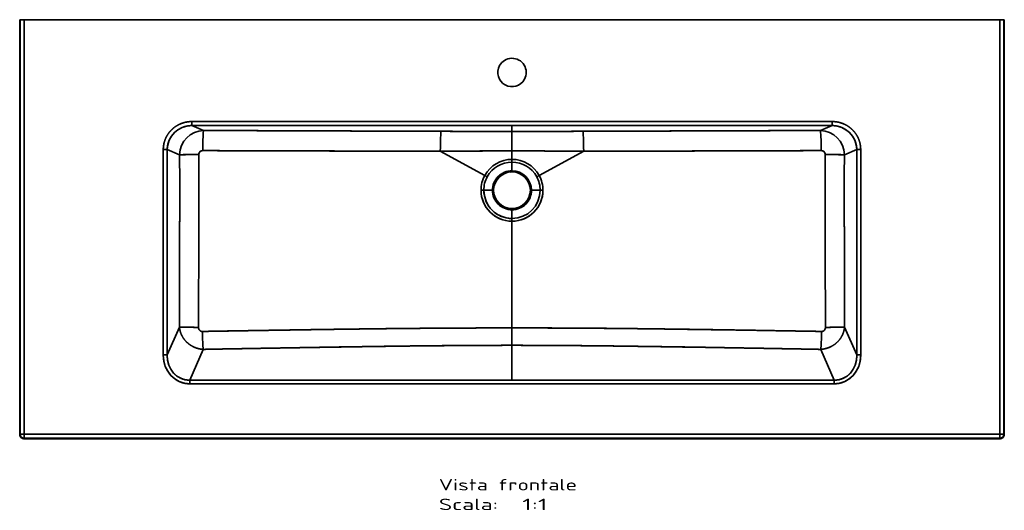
# Model space of a CAD drawing. Extents: x -11 to 1840, y 114 to 1582.
# Tile 1 of 3: x -11 to 1201, y 114 to 718. Entities that reach past the tile are written whole.
import ezdxf
from ezdxf.enums import TextEntityAlignment as Align

# ---------------------------------------------------------------- set-up
doc = ezdxf.new("R2010")
doc.units = 0
doc.layers.get('0').update_dxf_attribs({"lineweight": 13})
doc.styles.get("Standard").update_dxf_attribs({"font": 'isocp.shx'})

# ---------------------------------------------------------------- blocks, each defined once
blk = doc.blocks.new('BLOCK92')
at = {"color": 7, "lineweight": 13}
for s, p, p2 in [('Vista frontale', (-90, -579.4), (80, -579.4)), ('Scala:', (-90, -603.6), (-17.1, -603.6)), ('  1:1', (-17.1, -603.6), (43.6, -603.6))]:
    blk.add_text(s, height=14, dxfattribs=at).set_placement(p, p2, align=Align.FIT)
blk = doc.blocks.new('BLOCK94')
at = {"color": 7, "lineweight": 35, "ltscale": 0.124924}
for p, q in [((-600.2, 0), (-605.2, 0)), ((-600.2, 0), (-605.2, 0)), ((605.2, 0), (600.2, 0)), ((600.2, 0), (605.2, 0)), ((-605.2, -510.2), (-600.2, -510.2)), ((-600.2, -510.2), (-600.2, -515.2)), ((-600.2, -510.2), (-600.2, -515.2)), ((600.2, -510.2), (605.2, -510.2)), ((600.2, -515.2), (600.2, -510.2)), ((600.2, -515.2), (600.2, -510.2)), ((600.2, -510.2), (605.2, -510.2))]:
    blk.add_line(p, q, dxfattribs=at)
at = {"color": 7, "lineweight": 35}
for p, q in [((-600.2, 0), (-600.2, -510.2)), ((-600.2, 0), (600.2, 0)), ((-600.2, -510.2), (-600.2, 0)), ((600.2, 0), (600.2, -510.2)), ((-605.7, -510.7), (-605.7, 0)), ((-605.7, 0), (-605.7, -510.7)), ((-605.2, -510.2), (-605.2, 0)), ((-605.2, -510.2), (-605.2, 0)), ((600.2, 0), (-600.2, 0)), ((600.2, -510.2), (600.2, 0)), ((605.2, 0), (605.2, -510.2)), ((605.2, 0), (605.2, -510.2)), ((605.7, -510.7), (605.7, 0)), ((605.7, -510.7), (605.7, 0)), ((393.9, -125.4), (-393.9, -125.4)), ((-393.9, -125.4), (393.9, -125.4)), ((0, -130.4), (-393.9, -130.4)), ((-393.9, -130.4), (0, -130.4)), ((393.9, -130.4), (0, -130.4)), ((0, -130.4), (393.9, -130.4)), ((0, -161.5), (0, -137.6)), ((0, -161.5), (0, -137.6)), ((-429, -159.9), (-429, -412.7)), ((-429, -412.7), (-429, -159.9)), ((-424.2, -159.9), (-424.2, -412.7)), ((-424.2, -412.7), (-424.2, -159.9)), ((-33.4, -191.8), (-88.2, -161.8)), ((-88.2, -161.8), (-33.4, -191.8)), ((33.4, -191.8), (88.2, -161.8)), ((88.2, -161.8), (33.4, -191.8)), ((424.2, -412.7), (424.2, -159.9)), ((424.2, -159.9), (424.2, -412.7)), ((429, -412.7), (429, -159.9)), ((429, -159.9), (429, -412.7)), ((0, -248.1), (0, -379.4)), ((0, -379.4), (0, -248.1)), ((-424.2, -412.7), (-409.2, -378.3)), ((-424.2, -412.7), (-409.2, -378.3)), ((0, -379.4), (0, -400.8)), ((0, -379.4), (0, -400.8)), ((409.2, -378.3), (424.2, -412.7)), ((409.2, -378.3), (424.2, -412.7)), ((-380, -405.8), (-396.5, -443.6)), ((-396.5, -443.6), (-380, -405.8)), ((0, -400.8), (0, -443.6)), ((0, -400.8), (0, -443.6)), ((380, -405.8), (396.5, -443.6)), ((396.5, -443.6), (380, -405.8)), ((-396.5, -443.6), (0, -443.6)), ((0, -443.6), (-396.5, -443.6)), ((-396.5, -448.1), (396.5, -448.1)), ((396.5, -448.1), (-396.5, -448.1)), ((0, -443.6), (396.5, -443.6)), ((396.5, -443.6), (0, -443.6)), ((0, -515.7), (-600.7, -515.7)), ((-600.7, -515.7), (0, -515.7)), ((-600.2, -510.2), (600.2, -510.2)), ((600.2, -510.2), (-600.2, -510.2)), ((0, -515.2), (-600.2, -515.2)), ((0, -515.2), (-600.2, -515.2)), ((600.2, -515.2), (0, -515.2)), ((600.2, -515.2), (0, -515.2)), ((0, -515.7), (600.7, -515.7)), ((0, -515.7), (600.7, -515.7))]:
    blk.add_line(p, q, dxfattribs=at)
at = {"color": 7, "lineweight": 35, "ltscale": 0.013248}
for p, q in [((-605.7, 0), (-605.2, 0)), ((-605.2, 0), (-605.7, 0)), ((605.7, 0), (605.2, 0)), ((605.7, 0), (605.2, 0)), ((0, -515.7), (0, -515.2)), ((0, -515.7), (0, -515.2))]:
    blk.add_line(p, q, dxfattribs=at)
at = {"color": 7, "lineweight": 35, "ltscale": 0.124524}
for p, q in [((-393.9, -125.4), (-393.9, -130.4)), ((-393.9, -125.4), (-393.9, -130.4)), ((393.9, -125.4), (393.9, -130.4)), ((393.9, -130.4), (393.9, -125.4))]:
    blk.add_line(p, q, dxfattribs=at)
at = {"color": 7, "lineweight": 35, "ltscale": 0.393647}
for p, q in [((-393.9, -130.4), (-379.4, -136.4)), ((-393.9, -130.4), (-379.4, -136.4)), ((379.4, -136.4), (393.9, -130.4)), ((379.4, -136.4), (393.9, -130.4))]:
    blk.add_line(p, q, dxfattribs=at)
at = {"color": 7, "lineweight": 35, "ltscale": 0.179636}
blk.add_line((0, -137.6), (0, -130.4), dxfattribs=at)
blk.add_line((0, -137.6), (0, -130.4), dxfattribs=at)
at = {"color": 7, "lineweight": 35, "ltscale": 0.122268}
for p, q in [((-429, -159.9), (-424.2, -159.9)), ((-424.2, -159.9), (-429, -159.9)), ((429, -159.9), (424.2, -159.9)), ((429, -159.9), (424.2, -159.9)), ((-429, -412.7), (-424.2, -412.7)), ((-429, -412.7), (-424.2, -412.7)), ((429, -412.7), (424.2, -412.7)), ((424.2, -412.7), (429, -412.7))]:
    blk.add_line(p, q, dxfattribs=at)
at = {"color": 7, "lineweight": 35, "ltscale": 0.413429}
for p, q in [((-408.9, -166.2), (-424.2, -159.9)), ((-408.9, -166.2), (-424.2, -159.9)), ((408.9, -166.2), (424.2, -159.9)), ((424.2, -159.9), (408.9, -166.2))]:
    blk.add_line(p, q, dxfattribs=at)
at = {"color": 7, "lineweight": 35, "ltscale": 0.26188}
for p, q in [((0, -161.5), (0, -171.9)), ((0, -171.9), (0, -161.5))]:
    blk.add_line(p, q, dxfattribs=at)
at = {"color": 7, "lineweight": 35, "ltscale": 0.021075}
blk.add_line((0, -172.8), (0, -171.9), dxfattribs=at)
at = {"color": 7, "lineweight": 35, "ltscale": 0.021071}
blk.add_line((0, -171.9), (0, -172.8), dxfattribs=at)
at = {"color": 7, "lineweight": 35, "ltscale": 0.083307}
for p, q in [((0, -175.3), (0, -171.9)), ((0, -175.3), (0, -171.9)), ((-30.5, -193.4), (-33.4, -191.8)), ((-30.5, -193.4), (-33.4, -191.8)), ((30.5, -193.4), (33.4, -191.8)), ((30.5, -193.4), (33.4, -191.8)), ((-34.7, -210), (-38.1, -210)), ((-34.7, -210), (-38.1, -210)), ((34.7, -210), (38.1, -210)), ((34.7, -210), (38.1, -210)), ((0, -244.7), (0, -248.1)), ((0, -244.7), (0, -248.1))]:
    blk.add_line(p, q, dxfattribs=at)
at = {"color": 7, "lineweight": 35, "ltscale": 0.267305}
blk.add_line((0, -186), (0, -175.3), dxfattribs=at)
blk.add_line((0, -186), (0, -175.3), dxfattribs=at)
at = {"color": 7, "lineweight": 35, "ltscale": 0.036612}
for p, q in [((0, -186), (0, -187.4)), ((0, -186), (0, -187.4)), ((-24, -210), (-22.6, -210)), ((-24, -210), (-22.6, -210)), ((24, -210), (22.6, -210)), ((24, -210), (22.6, -210)), ((0, -234), (0, -232.6)), ((0, -234), (0, -232.6))]:
    blk.add_line(p, q, dxfattribs=at)
at = {"color": 7, "lineweight": 35, "ltscale": 0.267302}
for p, q in [((-24, -210), (-34.7, -210)), ((-24, -210), (-34.7, -210)), ((24, -210), (34.7, -210)), ((24, -210), (34.7, -210))]:
    blk.add_line(p, q, dxfattribs=at)
at = {"color": 7, "lineweight": 35, "ltscale": 0.267304}
blk.add_line((0, -244.7), (0, -234), dxfattribs=at)
blk.add_line((0, -244.7), (0, -234), dxfattribs=at)
at = {"color": 7, "lineweight": 35, "ltscale": 0.112349}
for p, q in [((-396.5, -448.1), (-396.5, -443.6)), ((-396.5, -443.6), (-396.5, -448.1)), ((396.5, -448.1), (396.5, -443.6)), ((396.5, -448.1), (396.5, -443.6))]:
    blk.add_line(p, q, dxfattribs=at)
at = {"color": 7, "lineweight": 35, "ltscale": 0.018735}
for p, q in [((-605.7, -510.7), (-605.2, -510.2)), ((-605.7, -510.7), (-605.2, -510.2)), ((-600.2, -515.2), (-600.7, -515.7)), ((-600.7, -515.7), (-600.2, -515.2)), ((600.7, -515.7), (600.2, -515.2)), ((600.7, -515.7), (600.2, -515.2)), ((605.7, -510.7), (605.2, -510.2)), ((605.2, -510.2), (605.7, -510.7))]:
    blk.add_line(p, q, dxfattribs=at)
at = {"color": 7, "lineweight": 35, "ltscale": 0.124925}
blk.add_line((-605.2, -510.2), (-600.2, -510.2), dxfattribs=at)
at = {"color": 7, "lineweight": 35}
for centre, radius, start, end in [((0, -65), 17.5, 331.3521, 511.3521), ((0, -65), 17.5, 331.3521, 511.3521), ((0, -65), 17.5, 331.3521, 511.3521), ((0, -65), 17.5, 151.3521, 331.3521), ((0, -65), 17.5, 151.3521, 331.3521), ((-64644.1, -209.8), 64258.7, 359.84936, 0.038932), ((-64633.9, -209.8), 64248.5, 359.849345, 0.038947), ((64638.3, -209.8), 64252.9, 179.961066, 180.150655), ((64632.5, -209.8), 64247.1, 179.961052, 180.150659), ((0, -210), 38.1, 90, 151.3521), ((0, -210), 38.1, 90.0002, 151.3522), ((0, -210), 34.7, 90, 151.3522), ((0, -210), 34.7, 90, 151.3521), ((0, -210), 38.1, 28.6479, 90), ((0, -210), 38.1, 28.6478, 90), ((0, -210), 34.7, 28.6478, 90.0002), ((0, -210), 34.7, 28.648, 90), ((0, -210), 38.1, 151.3533, 179.999), ((0, -210), 38.1, 151.3522, 180.0003), ((0, -210), 34.7, 151.3522, 180.0004), ((0, -210), 34.7, 151.3523, 180.0002), ((0, -210), 24, 89.9995, 180.0006), ((0, -210), 24, 90.0004, 179.9997), ((0, -210), 22.6, 90, 180), ((0, -210), 22.6, 90.0005, 179.9989), ((0, -210), 22.6, 90, 96.6228), ((0, -210), 24, 0, 89.9999), ((0, -210), 24, 0.0003, 89.9995), ((0, -210), 22.6, 360, 450), ((0, -210), 22.6, 360, 450), ((0, -210), 22.6, 0.0001, 89.9996), ((0, -210), 34.7, 359.9987, 28.6479), ((0, -210), 34.7, 359.9994, 28.6481), ((0, -210), 38.1, 359.9995, 28.6482), ((0, -210), 38.1, 359.999, 28.6478), ((0, -210), 22.6, 148.1962, 169.6523), ((0, -210), 22.6, 138.7335, 141.661), ((0, -210), 38.1, 180, 269.9997), ((0, -210), 38.1, 180, 270.0004), ((0, -210), 34.7, 180.0002, 269.9991), ((0, -210), 34.7, 179.9998, 269.9998), ((0, -210), 24, 179.9999, 270), ((0, -210), 24, 179.9997, 270.0003), ((0, -210), 22.6, 180, 270), ((0, -210), 22.6, 180, 270), ((0, -210), 22.6, 270, 360), ((0, -210), 34.7, 270.0012, 359.9991), ((0, -210), 38.1, 270.0012, 359.9991), ((0, -210), 38.1, 269.9994, 0.0005), ((0, -210), 24, 269.9999, 0), ((0, -210), 22.6, 270, 0), ((0, -210), 34.7, 270.0001, 0.0001), ((0, -210), 24, 269.9997, 0.0003), ((-600.7, -510.7), 5, 179.9842, 270.0158), ((-600.7, -510.7), 5, 179.9846, 270.0153), ((-600.2, -510.2), 5, 180.086, 269.9144), ((600.2, -510.2), 5, 270.0858, 359.9145), ((600.7, -510.7), 5, 269.9846, 0.0153), ((600.7, -510.7), 5, 269.9842, 0.0158)]:
    blk.add_arc(centre, radius, start, end, dxfattribs=at)
for centre, major_axis, ratio, start_param, end_param in [((-393.3, -160.6), (28.7, -11.8), 0.966512, 1.970226, 3.522923), ((393.3, -160.6), (28.7, 11.8), 0.9665, 5.901768, 7.454445), ((-379.3, -166.3), (-11.8, -27.6), 0.984711, 3.554467, 5.107124), ((-379.3, -166.3), (-11.8, -27.6), 0.984714, 3.554515, 5.107169), ((-379.4, -161.3), (-0.1, -25), 0.040337, 3.228935, 4.707328), ((-379.4, -161.3), (-0.1, -25), 0.040337, 3.228935, 4.707328), ((-87.3, -162.3), (-0.1, -25), 0.03574, 3.228919, 4.692986), ((-87.3, -162.3), (-0.1, -25), 0.03574, 3.228919, 4.692986), ((87.3, -162.3), (0.1, -25), 0.03574, 1.5902, 3.054266), ((87.3, -162.3), (0.1, -25), 0.03574, 1.5902, 3.054266), ((379.3, -166.3), (11.8, -27.6), 0.984712, 1.176071, 2.728726), ((379.3, -166.3), (11.8, -27.6), 0.984714, 1.176016, 2.728671), ((379.4, -161.3), (0.1, -25), 0.040337, 1.575857, 3.05425), ((379.4, -161.3), (0.1, -25), 0.040337, 1.575857, 3.05425), ((-380.3, -166.2), (4.82, -1.89), 0.968011, 1.952346, 3.504998), ((380.3, -166.2), (4.82, 1.89), 0.968011, 5.91978, 7.472432), ((-380, -383.3), (0.5, -25), 0.037291, 4.728587, 5.82906), ((-380, -383.3), (0.5, -25), 0.037291, 4.728585, 5.829059), ((380, -383.3), (-0.5, -25), 0.037291, 0.454126, 1.5546), ((380, -383.3), (-0.5, -25), 0.037291, 0.454126, 1.554599), ((-393.3, -409.2), (-15.8, -36.3), 0.882828, 5.170935, 6.650464), ((-393.3, -409.2), (-14.1, -32.3), 0.851519, 5.170936, 6.650466), ((393.3, -409.2), (15.8, -36.3), 0.882828, 5.915904, 7.395432), ((393.3, -409.2), (14.1, -32.3), 0.851518, 5.915904, 7.395432), ((-600.2, -510.2), (3.54, -3.54), 0.998783, 3.9276, 5.497178), ((600.2, -510.2), (3.54, 3.54), 0.998783, 3.9276, 5.497178)]:
    blk.add_ellipse(centre, major_axis=major_axis, ratio=ratio, start_param=start_param, end_param=end_param, dxfattribs=at)
for points, knots in [([(-393.9, -125.4), (-397.4, -125.4), (-400.9, -125.8), (-404.4, -126.7), (-410.7, -129.1), (-416.2, -132.9), (-418.6, -135), (-422.9, -139.7), (-426, -145.3), (-427.2, -148.2), (-428.4, -152.4), (-428.9, -156.6), (-429, -157.7), (-429, -158.8), (-429, -159.9)], [0, 0, 0, 0, 0, 0, 24.919677, 24.919677, 24.919677, 47.379316, 47.379316, 47.379316, 69.680009, 69.680009, 69.680009, 77.55515, 77.55515, 77.55515, 77.55515, 77.55515, 77.55515]), ([(-429, -159.9), (-429, -156.9), (-428.7, -153.8), (-428, -150.8), (-425.9, -144.6), (-422.3, -139.1), (-420.1, -136.4), (-414.9, -131.7), (-408.8, -128.3), (-405.5, -127), (-401.2, -125.9), (-396.7, -125.5), (-395.8, -125.4), (-394.9, -125.4), (-393.9, -125.4)], [0, 0, 0, 0, 0, 0, 20.900395, 20.900395, 20.900395, 44.441204, 44.441204, 44.441204, 68.335493, 68.335493, 68.335493, 74.76059, 74.76059, 74.76059, 74.76059, 74.76059, 74.76059]), ([(-424.2, -159.9), (-424.2, -157.1), (-423.8, -154.3), (-423.2, -151.5), (-421.1, -146), (-417.7, -141.2), (-415.7, -138.9), (-410.8, -134.9), (-405.1, -132.2), (-402, -131.2), (-398.5, -130.5), (-394.9, -130.4), (-394.6, -130.4), (-394.2, -130.4), (-393.9, -130.4)], [0, 0, 0, 0, 0, 0, 20.828192, 20.828192, 20.828192, 43.008478, 43.008478, 43.008478, 66.957855, 66.957855, 66.957855, 69.318397, 69.318397, 69.318397, 69.318397, 69.318397, 69.318397]), ([(429, -159.9), (429, -156.8), (428.7, -153.6), (428, -150.5), (425.8, -144.5), (422.4, -139.2), (420.3, -136.8), (415.7, -132.3), (410.2, -129.1), (407.2, -127.7), (402.8, -126.3), (398.2, -125.6), (396.8, -125.5), (395.4, -125.4), (393.9, -125.4)], [0, 0, 0, 0, 0, 0, 22.32333, 22.32333, 22.32333, 44.697352, 44.697352, 44.697352, 67.385855, 67.385855, 67.385855, 77.55505, 77.55505, 77.55505, 77.55505, 77.55505, 77.55505]), ([(429, -159.9), (429, -156.9), (428.7, -153.8), (428, -150.8), (425.9, -144.6), (422.3, -139.1), (420.1, -136.4), (414.9, -131.7), (408.8, -128.3), (405.5, -127), (401.2, -125.9), (396.7, -125.5), (395.8, -125.4), (394.9, -125.4), (393.9, -125.4)], [0, 0, 0, 0, 0, 0, 20.896983, 20.896983, 20.896983, 44.429505, 44.429505, 44.429505, 68.319551, 68.319551, 68.319551, 74.744301, 74.744301, 74.744301, 74.744301, 74.744301, 74.744301]), ([(424.2, -159.9), (424.2, -157.1), (423.8, -154.3), (423.2, -151.5), (421.1, -146), (417.7, -141.2), (415.7, -138.9), (410.8, -134.9), (405.1, -132.2), (402, -131.2), (398.5, -130.5), (394.9, -130.4), (394.6, -130.4), (394.2, -130.4), (393.9, -130.4)], [0, 0, 0, 0, 0, 0, 20.824012, 20.824012, 20.824012, 42.994337, 42.994337, 42.994337, 66.939151, 66.939151, 66.939151, 69.300234, 69.300234, 69.300234, 69.300234, 69.300234, 69.300234]), ([(-87.3, -137.4), (-91.6, -137.4), (-95.9, -137.4), (-100.3, -137.4), (-105.5, -137.3), (-110.7, -137.3), (-111.4, -137.3), (-114.1, -137.3), (-116.7, -137.3), (-118.3, -137.3), (-120.5, -137.3), (-122.8, -137.3), (-123.2, -137.3), (-132.9, -137.3), (-142.6, -137.2), (-151.7, -137.2), (-162.9, -137.1), (-174, -137.1), (-175.7, -137.1), (-183.6, -137.1), (-191.4, -137.1), (-197.2, -137), (-205.9, -137), (-214.6, -137), (-218.2, -137), (-222.4, -136.9), (-226.7, -136.9), (-228.1, -136.9), (-230.4, -136.9), (-232.6, -136.9), (-233.3, -136.9), (-234.7, -136.9), (-236.1, -136.9), (-237.2, -136.9), (-239.3, -136.9), (-241.5, -136.9), (-243, -136.9), (-246.2, -136.9), (-249.3, -136.8), (-251, -136.8), (-253.6, -136.8), (-256.2, -136.8), (-257.1, -136.8), (-258.4, -136.8), (-259.8, -136.8), (-260.2, -136.8), (-261.2, -136.8), (-262.1, -136.8), (-262.6, -136.8), (-279.8, -136.7), (-297.1, -136.7), (-313.6, -136.6), (-336.8, -136.5), (-360, -136.5), (-366.4, -136.4), (-372.9, -136.4), (-379.4, -136.4)], [0, 0, 0, 0, 0, 0, 30.407054, 30.407054, 30.407054, 36.851628, 36.851628, 36.851628, 49.084687, 49.084687, 49.084687, 52.398483, 52.398483, 52.398483, 117.042909, 117.042909, 117.042909, 130.81437, 130.81437, 130.81437, 172.427251, 172.427251, 172.427251, 191.991805, 191.991805, 191.991805, 202.363257, 202.363257, 202.363257, 207.548984, 207.548984, 207.548984, 212.114827, 212.114827, 212.114827, 222.873057, 222.873057, 222.873057, 235.719097, 235.719097, 235.719097, 242.120479, 242.120479, 242.120479, 245.445047, 245.445047, 245.445047, 248.856708, 248.856708, 248.856708, 367.112823, 367.112823, 367.112823, 412.644513, 412.644513, 412.644513, 412.644513, 412.644513, 412.644513]), ([(-379.4, -136.4), (-356, -136.5), (-332.7, -136.6), (-309.7, -136.6), (-280.2, -136.7), (-250.5, -136.8), (-246.3, -136.9), (-228.4, -136.9), (-210.4, -137), (-198.8, -137), (-175.5, -137.1), (-152.1, -137.2), (-139.9, -137.2), (-124.4, -137.3), (-108.9, -137.3), (-104.8, -137.3), (-99, -137.4), (-93.2, -137.4), (-91.2, -137.4), (-89.3, -137.4), (-87.3, -137.4)], [0, 0, 0, 0, 0, 0, 165.461122, 165.461122, 165.461122, 209.620474, 209.620474, 209.620474, 292.316725, 292.316725, 292.316725, 374.389217, 374.389217, 374.389217, 401.703781, 401.703781, 401.703781, 415.526203, 415.526203, 415.526203, 415.526203, 415.526203, 415.526203]), ([(0, -137.6), (-3, -137.6), (-6, -137.6), (-9, -137.6), (-15.6, -137.6), (-22.3, -137.6), (-26, -137.6), (-31.3, -137.6), (-36.7, -137.5), (-38.3, -137.5), (-41.7, -137.5), (-45.1, -137.5), (-46.9, -137.5), (-50.5, -137.5), (-54.1, -137.5), (-56, -137.5), (-63.3, -137.5), (-70.7, -137.5), (-76.2, -137.4), (-81.8, -137.4), (-87.3, -137.4)], [0, 0, 0, 0, 0, 0, 23.208486, 23.208486, 23.208486, 49.927351, 49.927351, 49.927351, 61.323644, 61.323644, 61.323644, 73.716201, 73.716201, 73.716201, 86.288694, 86.288694, 86.288694, 123.628187, 123.628187, 123.628187, 123.628187, 123.628187, 123.628187]), ([(-87.3, -137.4), (-80.2, -137.4), (-73.2, -137.4), (-66.1, -137.5), (-54.3, -137.5), (-43, -137.5), (-38.4, -137.5), (-29, -137.6), (-20.2, -137.6), (-15.7, -137.6), (-9.9, -137.6), (-4.2, -137.6), (-2.8, -137.6), (-1.4, -137.6), (0, -137.6)], [0, 0, 0, 0, 0, 0, 45.515871, 45.515871, 45.515871, 77.371409, 77.371409, 77.371409, 112.551134, 112.551134, 112.551134, 124.321123, 124.321123, 124.321123, 124.321123, 124.321123, 124.321123]), ([(87.3, -137.4), (81.5, -137.4), (75.8, -137.4), (70, -137.5), (62.4, -137.5), (54.8, -137.5), (52.8, -137.5), (49.2, -137.5), (45.5, -137.5), (43.7, -137.5), (38.4, -137.5), (33.2, -137.5), (29.8, -137.6), (23.4, -137.6), (17.1, -137.6), (14, -137.6), (9.4, -137.6), (4.8, -137.6), (3.2, -137.6), (1.6, -137.6), (0, -137.6)], [0, 0, 0, 0, 0, 0, 38.959591, 38.959591, 38.959591, 51.594497, 51.594497, 51.594497, 64.260683, 64.260683, 64.260683, 88.315335, 88.315335, 88.315335, 111.009325, 111.009325, 111.009325, 123.386127, 123.386127, 123.386127, 123.386127, 123.386127, 123.386127]), ([(87.3, -137.4), (80.2, -137.4), (73.2, -137.4), (66.1, -137.5), (54.3, -137.5), (43, -137.5), (38.4, -137.5), (29, -137.6), (20.2, -137.6), (15.7, -137.6), (9.9, -137.6), (4.2, -137.6), (2.8, -137.6), (1.4, -137.6), (0, -137.6)], [0, 0, 0, 0, 0, 0, 45.515871, 45.515871, 45.515871, 77.371409, 77.371409, 77.371409, 112.551134, 112.551134, 112.551134, 124.321123, 124.321123, 124.321123, 124.321123, 124.321123, 124.321123]), ([(379.4, -136.4), (356.6, -136.5), (333.8, -136.6), (311.3, -136.6), (287.8, -136.7), (264.4, -136.8), (263.4, -136.8), (261.2, -136.8), (259, -136.8), (257.6, -136.8), (254.3, -136.8), (251.2, -136.8), (249.5, -136.8), (246.6, -136.9), (243.5, -136.9), (242.2, -136.9), (240.3, -136.9), (238.5, -136.9), (238, -136.9), (232.7, -136.9), (227.3, -136.9), (222.4, -136.9), (216, -137), (209.5, -137), (208.1, -137), (200, -137), (192, -137), (185.6, -137.1), (177.4, -137.1), (169.3, -137.1), (165.9, -137.1), (156.6, -137.2), (147.3, -137.2), (139.7, -137.2), (131.1, -137.3), (122.5, -137.3), (121.8, -137.3), (120, -137.3), (118.2, -137.3), (117.4, -137.3), (115.6, -137.3), (113.8, -137.3), (112.9, -137.3), (111.6, -137.3), (110.3, -137.3), (109.9, -137.3), (105.1, -137.3), (100.4, -137.4), (96, -137.4), (91.7, -137.4), (87.3, -137.4)], [0, 0, 0, 0, 0, 0, 160.482182, 160.482182, 160.482182, 165.325332, 165.325332, 165.325332, 175.999483, 175.999483, 175.999483, 188.908195, 188.908195, 188.908195, 198.53913, 198.53913, 198.53913, 201.935164, 201.935164, 201.935164, 236.422102, 236.422102, 236.422102, 247.284169, 247.284169, 247.284169, 293.37098, 293.37098, 293.37098, 304.593193, 304.593193, 304.593193, 358.476131, 358.476131, 358.476131, 364.935809, 364.935809, 364.935809, 371.09574, 371.09574, 371.09574, 377.567817, 377.567817, 377.567817, 380.400137, 380.400137, 380.400137, 411.054672, 411.054672, 411.054672, 411.054672, 411.054672, 411.054672]), ([(379.4, -136.4), (356, -136.5), (332.7, -136.6), (309.7, -136.6), (280.2, -136.7), (250.5, -136.8), (246.3, -136.9), (228.4, -136.9), (210.4, -137), (198.8, -137), (175.5, -137.1), (152.1, -137.2), (139.9, -137.2), (124.4, -137.3), (108.9, -137.3), (104.8, -137.3), (99, -137.4), (93.2, -137.4), (91.2, -137.4), (89.3, -137.4), (87.3, -137.4)], [0, 0, 0, 0, 0, 0, 165.461122, 165.461122, 165.461122, 209.620548, 209.620548, 209.620548, 292.316799, 292.316799, 292.316799, 374.38929, 374.38929, 374.38929, 401.703854, 401.703854, 401.703854, 415.526276, 415.526276, 415.526276, 415.526276, 415.526276, 415.526276]), ([(-408.9, -166.2), (-408.9, -174.8), (-408.9, -183.3), (-408.8, -191.9), (-408.8, -213.2), (-408.8, -234.6), (-408.9, -247.5), (-408.9, -268.7), (-408.9, -289.8), (-408.9, -298.8), (-409, -319.8), (-409, -340.7), (-409.1, -353.3), (-409.1, -365.8), (-409.2, -378.3)], [0, 0, 0, 0, 0, 0, 60.218794, 60.218794, 60.218794, 150.552442, 150.552442, 150.552442, 209.689351, 209.689351, 209.689351, 299.030622, 299.030622, 299.030622, 299.030622, 299.030622, 299.030622]), ([(-409.2, -378.3), (-409.1, -357.8), (-409, -337.1), (-409, -316.2), (-408.9, -282.5), (-408.9, -248.4), (-408.8, -235.6), (-408.8, -213.9), (-408.8, -192.3), (-408.9, -183.6), (-408.9, -174.9), (-408.9, -166.2)], [0, 0, 0, 0, 0, 0, 148.42656, 148.42656, 148.42656, 239.129629, 239.129629, 239.129629, 300.154704, 300.154704, 300.154704, 300.154704, 300.154704, 300.154704]), ([(-385.4, -166.1), (-389.7, -166.1), (-394.1, -166.1), (-398.2, -166.1), (-403.4, -166.1), (-407, -166.2), (-407.8, -166.2), (-408.4, -166.2), (-408.9, -166.2)], [0, 0, 0, 0, 0, 0, 31.347561, 31.347561, 31.347561, 42.282458, 42.282458, 42.282458, 42.282458, 42.282458, 42.282458]), ([(-385.4, -166.1), (-390.1, -166.1), (-394.7, -166.1), (-399.1, -166.1), (-404.3, -166.2), (-407.5, -166.2), (-408.1, -166.2), (-408.5, -166.2), (-408.9, -166.2)], [0, 0, 0, 0, 0, 0, 32.929044, 32.929044, 32.929044, 41.181296, 41.181296, 41.181296, 41.181296, 41.181296, 41.181296]), ([(-385.4, -166.1), (-385.4, -165.7), (-385.4, -165.3), (-385.3, -164.9), (-385.1, -164.2), (-384.7, -163.6), (-384.6, -163.3), (-384, -162.6), (-383.4, -162.1), (-383.1, -161.9), (-382.3, -161.5), (-381.5, -161.3), (-381.1, -161.2), (-380.7, -161.2), (-380.4, -161.2)], [0, 0, 0, 0, 0, 0, 2.776141, 2.776141, 2.776141, 5.473753, 5.473753, 5.473753, 9.262456, 9.262456, 9.262456, 12.757663, 12.757663, 12.757663, 12.757663, 12.757663, 12.757663]), ([(-380.4, -161.2), (-357, -161.2), (-333.7, -161.3), (-310.7, -161.4), (-281.1, -161.5), (-251.5, -161.6), (-247.3, -161.6), (-229.4, -161.6), (-211.4, -161.7), (-199.8, -161.7), (-176.4, -161.7), (-153, -161.8), (-141, -161.8), (-125.4, -161.8), (-109.8, -161.8), (-105.7, -161.8), (-99.9, -161.8), (-94.1, -161.8), (-92.1, -161.8), (-90.2, -161.8), (-88.2, -161.8)], [0, 0, 0, 0, 0, 0, 165.450453, 165.450453, 165.450453, 209.669785, 209.669785, 209.669785, 292.374501, 292.374501, 292.374501, 374.765342, 374.765342, 374.765342, 402.064218, 402.064218, 402.064218, 415.915182, 415.915182, 415.915182, 415.915182, 415.915182, 415.915182]), ([(-380.4, -161.2), (-362.5, -161.2), (-344.6, -161.3), (-326.8, -161.3), (-302.9, -161.4), (-279, -161.5), (-273.4, -161.5), (-261.1, -161.5), (-248.8, -161.6), (-243.9, -161.6), (-231.6, -161.6), (-219.4, -161.6), (-213.7, -161.7), (-194.6, -161.7), (-175.6, -161.7), (-162.9, -161.8), (-144.3, -161.8), (-126.1, -161.8), (-120.6, -161.8), (-110.6, -161.8), (-100.9, -161.8), (-96.6, -161.8), (-92.3, -161.8), (-88.2, -161.8)], [0, 0, 0, 0, 0, 0, 154.963172, 154.963172, 154.963172, 207.43633, 207.43633, 207.43633, 261.481862, 261.481862, 261.481862, 313.677414, 313.677414, 313.677414, 426.529, 426.529, 426.529, 476.21119, 476.21119, 476.21119, 517.462084, 517.462084, 517.462084, 517.462084, 517.462084, 517.462084]), ([(-88.2, -161.8), (-81.1, -161.8), (-74, -161.8), (-66.9, -161.8), (-54.9, -161.7), (-43.4, -161.7), (-38.7, -161.6), (-29.1, -161.6), (-20, -161.5), (-15.4, -161.5), (-9.6, -161.5), (-3.9, -161.5), (-2.6, -161.5), (-1.3, -161.5), (0, -161.5)], [0, 0, 0, 0, 0, 0, 45.762447, 45.762447, 45.762447, 78.186505, 78.186505, 78.186505, 114.319465, 114.319465, 114.319465, 124.911293, 124.911293, 124.911293, 124.911293, 124.911293, 124.911293]), ([(-88.2, -161.8), (-83.8, -161.8), (-79.4, -161.8), (-75.1, -161.8), (-66, -161.8), (-57.1, -161.7), (-52.5, -161.7), (-42.1, -161.7), (-32.5, -161.6), (-27.3, -161.6), (-18.5, -161.5), (-10.3, -161.5), (-6.9, -161.5), (-3.4, -161.5), (0, -161.5)], [0, 0, 0, 0, 0, 0, 34.395254, 34.395254, 34.395254, 71.487265, 71.487265, 71.487265, 120.629358, 120.629358, 120.629358, 159.145413, 159.145413, 159.145413, 159.145413, 159.145413, 159.145413]), ([(88.2, -161.8), (81.1, -161.8), (74, -161.8), (66.9, -161.8), (54.9, -161.7), (43.4, -161.7), (38.7, -161.6), (29.1, -161.6), (20, -161.5), (15.4, -161.5), (9.6, -161.5), (3.9, -161.5), (2.6, -161.5), (1.3, -161.5), (0, -161.5)], [0, 0, 0, 0, 0, 0, 45.762447, 45.762447, 45.762447, 78.186505, 78.186505, 78.186505, 114.319465, 114.319465, 114.319465, 124.911293, 124.911293, 124.911293, 124.911293, 124.911293, 124.911293]), ([(0, -161.5), (3.8, -161.5), (7.6, -161.5), (11.6, -161.5), (19.1, -161.5), (27.1, -161.6), (31, -161.6), (38.4, -161.6), (46.2, -161.7), (49.8, -161.7), (56.7, -161.7), (63.7, -161.8), (67.1, -161.8), (73.2, -161.8), (79.5, -161.8), (82.4, -161.8), (85.3, -161.8), (88.2, -161.8)], [0, 0, 0, 0, 0, 0, 42.741611, 42.741611, 42.741611, 79.690613, 79.690613, 79.690613, 110.050669, 110.050669, 110.050669, 136.192029, 136.192029, 136.192029, 158.846069, 158.846069, 158.846069, 158.846069, 158.846069, 158.846069]), ([(380.4, -161.2), (357, -161.2), (333.7, -161.3), (310.7, -161.4), (281.1, -161.5), (251.5, -161.6), (247.3, -161.6), (229.4, -161.6), (211.4, -161.7), (199.8, -161.7), (176.4, -161.7), (153, -161.8), (141, -161.8), (125.4, -161.8), (109.8, -161.8), (105.7, -161.8), (99.9, -161.8), (94.1, -161.8), (92.1, -161.8), (90.2, -161.8), (88.2, -161.8)], [0, 0, 0, 0, 0, 0, 165.450453, 165.450453, 165.450453, 209.669745, 209.669745, 209.669745, 292.374461, 292.374461, 292.374461, 374.765302, 374.765302, 374.765302, 402.064178, 402.064178, 402.064178, 415.915142, 415.915142, 415.915142, 415.915142, 415.915142, 415.915142]), ([(88.2, -161.8), (93.8, -161.8), (99.6, -161.8), (105.6, -161.8), (115.8, -161.8), (126.3, -161.8), (130.7, -161.8), (137.8, -161.8), (145.1, -161.8), (147.9, -161.8), (154.2, -161.8), (160.6, -161.8), (164, -161.8), (172.1, -161.8), (180.3, -161.7), (184.8, -161.7), (195.4, -161.7), (206, -161.7), (212, -161.7), (224, -161.6), (236.1, -161.6), (241.4, -161.6), (253.4, -161.6), (265.4, -161.5), (271.8, -161.5), (289.9, -161.4), (308, -161.4), (318.6, -161.4), (338.3, -161.3), (358, -161.2), (365.4, -161.2), (372.9, -161.2), (380.4, -161.2)], [0, 0, 0, 0, 0, 0, 55.983466, 55.983466, 55.983466, 94.669426, 94.669426, 94.669426, 119.746764, 119.746764, 119.746764, 150.571148, 150.571148, 150.571148, 190.996534, 190.996534, 190.996534, 242.58954, 242.58954, 242.58954, 295.631778, 295.631778, 295.631778, 346.44467, 346.44467, 346.44467, 452.706278, 452.706278, 452.706278, 517.37616, 517.37616, 517.37616, 517.37616, 517.37616, 517.37616]), ([(380.4, -161.2), (380.9, -161.2), (381.4, -161.2), (381.9, -161.4), (382.7, -161.7), (383.5, -162.2), (383.7, -162.3), (384.2, -162.8), (384.6, -163.3), (384.7, -163.6), (385.1, -164.2), (385.3, -164.9), (385.4, -165.3), (385.4, -165.7), (385.4, -166.1)], [0, 0, 0, 0, 0, 0, 4.833707, 4.833707, 4.833707, 7.335365, 7.335365, 7.335365, 9.959694, 9.959694, 9.959694, 12.764393, 12.764393, 12.764393, 12.764393, 12.764393, 12.764393]), ([(385.4, -166.1), (390.1, -166.1), (394.7, -166.1), (399.1, -166.1), (404.3, -166.2), (407.5, -166.2), (408.1, -166.2), (408.5, -166.2), (408.9, -166.2)], [0, 0, 0, 0, 0, 0, 32.929043, 32.929043, 32.929043, 41.181295, 41.181295, 41.181295, 41.181295, 41.181295, 41.181295]), ([(385.4, -166.1), (389.7, -166.1), (394.1, -166.1), (398.2, -166.1), (403.4, -166.1), (407, -166.2), (407.8, -166.2), (408.4, -166.2), (408.9, -166.2)], [0, 0, 0, 0, 0, 0, 31.347561, 31.347561, 31.347561, 42.282459, 42.282459, 42.282459, 42.282459, 42.282459, 42.282459]), ([(409.2, -378.3), (409.1, -361.6), (409, -344.9), (409, -328.1), (408.9, -307), (408.9, -285.9), (408.9, -281.7), (408.9, -264.7), (408.9, -247.6), (408.8, -234.8), (408.8, -213.4), (408.8, -192), (408.9, -183.4), (408.9, -174.8), (408.9, -166.2)], [0, 0, 0, 0, 0, 0, 119.159108, 119.159108, 119.159108, 149.15856, 149.15856, 149.15856, 239.407611, 239.407611, 239.407611, 299.89483, 299.89483, 299.89483, 299.89483, 299.89483, 299.89483]), ([(409.2, -378.3), (409.1, -357.8), (409, -337.1), (409, -316.2), (408.9, -282.5), (408.9, -248.4), (408.8, -235.6), (408.8, -213.9), (408.8, -192.3), (408.9, -183.6), (408.9, -174.9), (408.9, -166.2)], [0, 0, 0, 0, 0, 0, 148.42656, 148.42656, 148.42656, 239.129629, 239.129629, 239.129629, 300.154704, 300.154704, 300.154704, 300.154704, 300.154704, 300.154704]), ([(-409.2, -378.3), (-408.9, -381.4), (-408.2, -384.4), (-407.1, -387.4), (-403.9, -393.4), (-399, -398.4), (-396.1, -400.6), (-391.1, -403.4), (-385.7, -405), (-383.8, -405.4), (-381.9, -405.7), (-380, -405.8)], [0, 0, 0, 0, 0, 0, 28.009171, 28.009171, 28.009171, 60.048522, 60.048522, 60.048522, 76.770676, 76.770676, 76.770676, 76.770676, 76.770676, 76.770676]), ([(-385.6, -378.7), (-390.3, -378.7), (-394.9, -378.6), (-399.4, -378.6), (-404.5, -378.5), (-407.8, -378.4), (-408.4, -378.4), (-408.8, -378.3), (-409.2, -378.3)], [0, 0, 0, 0, 0, 0, 32.969917, 32.969917, 32.969917, 41.232552, 41.232552, 41.232552, 41.232552, 41.232552, 41.232552]), ([(-409.2, -378.3), (-408.9, -380.9), (-408.4, -383.4), (-407.6, -385.9), (-405.4, -390.8), (-402.2, -395), (-400.3, -397), (-396.2, -400.5), (-391.5, -403), (-389.1, -404), (-385.8, -405), (-382.4, -405.5), (-381.6, -405.6), (-380.8, -405.7), (-380, -405.8)], [0, 0, 0, 0, 0, 0, 15.565607, 15.565607, 15.565607, 31.717985, 31.717985, 31.717985, 47.123207, 47.123207, 47.123207, 51.903684, 51.903684, 51.903684, 51.903684, 51.903684, 51.903684]), ([(-385.6, -378.7), (-388.8, -378.7), (-392, -378.7), (-395.1, -378.6), (-400.1, -378.6), (-404.3, -378.5), (-405.9, -378.4), (-407.5, -378.4), (-408.6, -378.3), (-408.8, -378.3), (-409, -378.3), (-409.2, -378.3)], [0, 0, 0, 0, 0, 0, 21.177386, 21.177386, 21.177386, 34.334466, 34.334466, 34.334466, 37.664968, 37.664968, 37.664968, 37.664968, 37.664968, 37.664968]), ([(-385.6, -378.7), (-385.6, -379.9), (-385.4, -381), (-384.8, -382), (-383.7, -383.1), (-382.3, -383.6), (-381.9, -383.7), (-381.4, -383.7), (-381, -383.7)], [0, 0, 0, 0, 0, 0, 20.519628, 20.519628, 20.519628, 29.249697, 29.249697, 29.249697, 29.249697, 29.249697, 29.249697]), ([(-381, -383.7), (-381.5, -383.7), (-382, -383.7), (-382.5, -383.6), (-383.4, -383.2), (-384.2, -382.5), (-384.5, -382.1), (-385.1, -381.3), (-385.5, -380.3), (-385.6, -379.8), (-385.6, -379.2), (-385.6, -378.7), (-385.6, -378.7), (-385.6, -378.7), (-385.6, -378.7)], [0, 0, 0, 0, 0, 0, 4.537084, 4.537084, 4.537084, 8.215392, 8.215392, 8.215392, 12.070649, 12.070649, 12.070649, 12.09226, 12.09226, 12.09226, 12.09226, 12.09226, 12.09226]), ([(0, -379.4), (-15.2, -379.4), (-30.4, -379.4), (-45.6, -379.5), (-70.3, -379.6), (-94.8, -379.7), (-104.5, -379.8), (-121.3, -380), (-138, -380.1), (-145.2, -380.2), (-161.6, -380.4), (-177.9, -380.6), (-186.9, -380.7), (-211.9, -381), (-236.7, -381.4), (-252.4, -381.6), (-287.7, -382.2), (-322.8, -382.7), (-342.2, -383.1), (-361.6, -383.4), (-381, -383.7)], [0, 0, 0, 0, 0, 0, 102.938456, 102.938456, 102.938456, 168.317327, 168.317327, 168.317327, 219.091629, 219.091629, 219.091629, 283.547711, 283.547711, 283.547711, 396.602858, 396.602858, 396.602858, 538.623269, 538.623269, 538.623269, 538.623269, 538.623269, 538.623269]), ([(0, -379.4), (-9.4, -379.4), (-18.8, -379.4), (-28.3, -379.4), (-46.7, -379.5), (-65.4, -379.6), (-74.5, -379.6), (-93.5, -379.7), (-113, -379.9), (-123, -380), (-137.7, -380.1), (-152.4, -380.3), (-157, -380.3), (-167.9, -380.5), (-178.9, -380.6), (-185.4, -380.7), (-202.4, -380.9), (-219.4, -381.1), (-229.9, -381.3), (-244.7, -381.5), (-259.4, -381.7), (-263.6, -381.8), (-280.4, -382.1), (-297.1, -382.3), (-309.5, -382.5), (-331.3, -382.9), (-352.9, -383.2), (-362.5, -383.4), (-371.7, -383.6), (-381, -383.7)], [0, 0, 0, 0, 0, 0, 88.952237, 88.952237, 88.952237, 171.394188, 171.394188, 171.394188, 259.493071, 259.493071, 259.493071, 298.512284, 298.512284, 298.512284, 353.835803, 353.835803, 353.835803, 444.636168, 444.636168, 444.636168, 481.229184, 481.229184, 481.229184, 590.27648, 590.27648, 590.27648, 672.161773, 672.161773, 672.161773, 672.161773, 672.161773, 672.161773]), ([(0, -379.4), (15.2, -379.4), (30.4, -379.4), (45.6, -379.5), (70.3, -379.6), (94.8, -379.7), (104.5, -379.8), (121.3, -380), (138, -380.1), (145.2, -380.2), (161.6, -380.4), (177.9, -380.6), (186.9, -380.7), (211.9, -381), (236.7, -381.4), (252.4, -381.6), (287.7, -382.2), (322.8, -382.7), (342.2, -383.1), (361.6, -383.4), (381, -383.7)], [0, 0, 0, 0, 0, 0, 102.938456, 102.938456, 102.938456, 168.317327, 168.317327, 168.317327, 219.091629, 219.091629, 219.091629, 283.547711, 283.547711, 283.547711, 396.602858, 396.602858, 396.602858, 538.623269, 538.623269, 538.623269, 538.623269, 538.623269, 538.623269]), ([(381, -383.7), (358.4, -383.3), (335.8, -383), (313.2, -382.6), (286.2, -382.1), (259, -381.7), (254.8, -381.7), (237.7, -381.4), (220.6, -381.2), (207.7, -381), (185.9, -380.7), (164.2, -380.4), (155.4, -380.3), (140.1, -380.2), (125, -380), (118.7, -379.9), (103.6, -379.8), (88.8, -379.7), (80.3, -379.6), (62.6, -379.5), (45.3, -379.5), (36.3, -379.4), (23.7, -379.4), (11.1, -379.4), (7.4, -379.4), (3.7, -379.4), (0, -379.4)], [0, 0, 0, 0, 0, 0, 199.902228, 199.902228, 199.902228, 236.335762, 236.335762, 236.335762, 347.394149, 347.394149, 347.394149, 423.291028, 423.291028, 423.291028, 478.955775, 478.955775, 478.955775, 554.815025, 554.815025, 554.815025, 638.348344, 638.348344, 638.348344, 673.405319, 673.405319, 673.405319, 673.405319, 673.405319, 673.405319]), ([(380, -405.8), (383.5, -405.5), (387, -404.8), (390.4, -403.6), (396.8, -400.3), (402.1, -395.4), (404.4, -392.5), (406.9, -387.9), (408.4, -383), (408.8, -381.4), (409, -379.9), (409.2, -378.3)], [0, 0, 0, 0, 0, 0, 30.653866, 30.653866, 30.653866, 62.516263, 62.516263, 62.516263, 76.769632, 76.769632, 76.769632, 76.769632, 76.769632, 76.769632]), ([(409.2, -378.3), (408.9, -380.9), (408.4, -383.4), (407.6, -385.9), (405.4, -390.8), (402.2, -395), (400.3, -397), (396.2, -400.5), (391.5, -403), (389.1, -404), (385.8, -405), (382.4, -405.5), (381.6, -405.6), (380.8, -405.7), (380, -405.8)], [0, 0, 0, 0, 0, 0, 15.565607, 15.565607, 15.565607, 31.717985, 31.717985, 31.717985, 47.123207, 47.123207, 47.123207, 51.903684, 51.903684, 51.903684, 51.903684, 51.903684, 51.903684]), ([(385.6, -378.7), (385.6, -379.9), (385.4, -381), (384.8, -382), (383.7, -383.1), (382.3, -383.6), (381.9, -383.7), (381.4, -383.7), (381, -383.7)], [0, 0, 0, 0, 0, 0, 20.519628, 20.519628, 20.519628, 29.249697, 29.249697, 29.249697, 29.249697, 29.249697, 29.249697]), ([(385.6, -378.7), (385.6, -379), (385.6, -379.4), (385.6, -379.7), (385.4, -380.4), (385.1, -381.1), (385, -381.4), (384.6, -382), (384.2, -382.5), (383.9, -382.7), (383.3, -383.2), (382.7, -383.5), (382.3, -383.6), (381.8, -383.7), (381.3, -383.7), (381.2, -383.7), (381.1, -383.7), (381, -383.7)], [0, 0, 0, 0, 0, 0, 2.52589, 2.52589, 2.52589, 5.11057, 5.11057, 5.11057, 7.600599, 7.600599, 7.600599, 11.090839, 11.090839, 11.090839, 12.098707, 12.098707, 12.098707, 12.098707, 12.098707, 12.098707]), ([(385.6, -378.7), (388.8, -378.7), (392, -378.7), (395.1, -378.6), (400.1, -378.6), (404.3, -378.5), (405.9, -378.4), (407.5, -378.4), (408.6, -378.3), (408.8, -378.3), (409, -378.3), (409.2, -378.3)], [0, 0, 0, 0, 0, 0, 21.177386, 21.177386, 21.177386, 34.334466, 34.334466, 34.334466, 37.664968, 37.664968, 37.664968, 37.664968, 37.664968, 37.664968]), ([(385.6, -378.7), (390.3, -378.7), (394.9, -378.6), (399.4, -378.6), (404.5, -378.5), (407.8, -378.4), (408.4, -378.4), (408.8, -378.3), (409.2, -378.3)], [0, 0, 0, 0, 0, 0, 32.969924, 32.969924, 32.969924, 41.232563, 41.232563, 41.232563, 41.232563, 41.232563, 41.232563]), ([(-380, -405.8), (-374.5, -405.7), (-369, -405.6), (-363.5, -405.5), (-356.2, -405.3), (-348.9, -405.2), (-347, -405.2), (-330.5, -404.9), (-313.9, -404.6), (-299.1, -404.3), (-277, -404), (-254.7, -403.6), (-247.1, -403.5), (-234.7, -403.2), (-222.3, -403.1), (-217.3, -403), (-207.4, -402.8), (-197.6, -402.7), (-192.1, -402.6), (-182.2, -402.4), (-172.3, -402.3), (-167.2, -402.2), (-160.6, -402.1), (-153.9, -402), (-152.5, -402), (-144.5, -401.9), (-136.5, -401.8), (-130.2, -401.7), (-122.1, -401.6), (-114, -401.5), (-112.2, -401.5), (-104.4, -401.4), (-96.5, -401.3), (-90.2, -401.3), (-82.6, -401.2), (-74.9, -401.2), (-73.5, -401.1), (-57.9, -401), (-42.4, -400.9), (-28.3, -400.9), (-14.1, -400.8), (0, -400.8)], [0, 0, 0, 0, 0, 0, 39.615935, 39.615935, 39.615935, 52.82125, 52.82125, 52.82125, 158.754631, 158.754631, 158.754631, 211.735152, 211.735152, 211.735152, 247.325875, 247.325875, 247.325875, 281.745645, 281.745645, 281.745645, 317.538295, 317.538295, 317.538295, 328.72342, 328.72342, 328.72342, 373.696525, 373.696525, 373.696525, 385.502528, 385.502528, 385.502528, 428.607927, 428.607927, 428.607927, 438.732088, 438.732088, 438.732088, 536.594818, 536.594818, 536.594818, 536.594818, 536.594818, 536.594818]), ([(0, -400.8), (-15.1, -400.8), (-30.3, -400.9), (-45.4, -400.9), (-70.3, -401.1), (-94.9, -401.3), (-104.8, -401.4), (-121.8, -401.6), (-138.8, -401.8), (-146.1, -401.9), (-162.8, -402.2), (-179.4, -402.4), (-188.6, -402.5), (-214.1, -402.9), (-239.3, -403.3), (-255.4, -403.6), (-290.1, -404.2), (-324.6, -404.8), (-343.1, -405.1), (-361.6, -405.4), (-380, -405.8)], [0, 0, 0, 0, 0, 0, 102.806493, 102.806493, 102.806493, 169.475627, 169.475627, 169.475627, 221.112082, 221.112082, 221.112082, 286.898999, 286.898999, 286.898999, 402.490605, 402.490605, 402.490605, 537.890481, 537.890481, 537.890481, 537.890481, 537.890481, 537.890481]), ([(0, -400.8), (13.2, -400.8), (26.4, -400.9), (39.6, -400.9), (55.2, -401), (70.7, -401.1), (73.5, -401.1), (81.8, -401.2), (90.1, -401.3), (96.1, -401.3), (103.6, -401.4), (111.1, -401.5), (113.2, -401.5), (121.2, -401.6), (129.2, -401.7), (135.5, -401.8), (144.3, -401.9), (153.2, -402), (155.3, -402.1), (160, -402.1), (164.8, -402.2), (167.1, -402.2), (175.6, -402.3), (184.1, -402.5), (190.7, -402.6), (204.3, -402.8), (217.9, -403), (225.3, -403.1), (240.2, -403.3), (255, -403.6), (262.7, -403.7), (283.1, -404.1), (303.4, -404.4), (316.4, -404.6), (331, -404.9), (345.7, -405.2), (347.9, -405.2), (355.4, -405.3), (362.9, -405.5), (368.6, -405.6), (374.3, -405.7), (380, -405.8)], [0, 0, 0, 0, 0, 0, 91.523782, 91.523782, 91.523782, 107.976562, 107.976562, 107.976562, 149.217732, 149.217732, 149.217732, 160.378238, 160.378238, 160.378238, 205.452563, 205.452563, 205.452563, 222.39195, 222.39195, 222.39195, 238.952888, 238.952888, 238.952888, 282.472855, 282.472855, 282.472855, 335.324501, 335.324501, 335.324501, 388.366009, 388.366009, 388.366009, 481.252981, 481.252981, 481.252981, 493.863964, 493.863964, 493.863964, 535.103625, 535.103625, 535.103625, 535.103625, 535.103625, 535.103625]), ([(0, -400.8), (15.1, -400.8), (30.3, -400.9), (45.4, -400.9), (70.3, -401.1), (94.9, -401.3), (104.8, -401.4), (121.8, -401.6), (138.8, -401.8), (146.1, -401.9), (162.8, -402.2), (179.4, -402.4), (188.6, -402.5), (214.1, -402.9), (239.3, -403.3), (255.4, -403.6), (290.1, -404.2), (324.6, -404.8), (343.1, -405.1), (361.6, -405.4), (380, -405.8)], [0, 0, 0, 0, 0, 0, 102.806493, 102.806493, 102.806493, 169.475627, 169.475627, 169.475627, 221.112082, 221.112082, 221.112082, 286.898999, 286.898999, 286.898999, 402.490605, 402.490605, 402.490605, 537.890481, 537.890481, 537.890481, 537.890481, 537.890481, 537.890481]), ([(-429, -412.7), (-429, -416.4), (-428.7, -420), (-427.8, -423.6), (-425.7, -429.8), (-422.2, -435.2), (-420.4, -437.5), (-416.4, -441.4), (-411.7, -444.4), (-409.3, -445.7), (-405.3, -447.1), (-401.1, -447.9), (-399.6, -448), (-398, -448.1), (-396.5, -448.1)], [0, 0, 0, 0, 0, 0, 25.879393, 25.879393, 25.879393, 45.851444, 45.851444, 45.851444, 65.163271, 65.163271, 65.163271, 75.901313, 75.901313, 75.901313, 75.901313, 75.901313, 75.901313]), ([(-396.5, -443.6), (-399.4, -443.7), (-402.2, -443.3), (-405, -442.6), (-410.5, -440.3), (-415.1, -436.6), (-417.2, -434.3), (-419.9, -430.4), (-421.8, -426.1), (-422.4, -424.6), (-423.4, -421.3), (-423.9, -418), (-424.1, -416.2), (-424.2, -414.5), (-424.2, -412.7)], [0, 0, 0, 0, 0, 0, 24.74194, 24.74194, 24.74194, 51.231419, 51.231419, 51.231419, 65.438975, 65.438975, 65.438975, 80.601155, 80.601155, 80.601155, 80.601155, 80.601155, 80.601155]), ([(396.5, -448.1), (399.5, -448.1), (402.6, -447.8), (405.5, -447.1), (411.2, -444.9), (416.3, -441.5), (418.6, -439.4), (423, -434.5), (426.1, -428.6), (427.4, -425.2), (428.5, -420.7), (428.9, -416), (429, -414.9), (429, -413.8), (429, -412.7)], [0, 0, 0, 0, 0, 0, 21.33537, 21.33537, 21.33537, 42.884468, 42.884468, 42.884468, 68.112685, 68.112685, 68.112685, 75.891129, 75.891129, 75.891129, 75.891129, 75.891129, 75.891129]), ([(424.2, -412.7), (424.2, -415.1), (424, -417.5), (423.7, -419.8), (422.6, -424.6), (420.6, -429.1), (419.3, -431.3), (416.4, -435.3), (412.7, -438.5), (410.8, -439.9), (406.9, -441.9), (402.6, -443.1), (400.6, -443.5), (398.6, -443.7), (396.5, -443.6)], [0, 0, 0, 0, 0, 0, 20.477555, 20.477555, 20.477555, 42.44155, 42.44155, 42.44155, 62.869265, 62.869265, 62.869265, 80.603057, 80.603057, 80.603057, 80.603057, 80.603057, 80.603057])]:
    blk.add_open_spline(points, degree=5, knots=knots, dxfattribs=at)

msp = doc.modelspace()

# ---------------------------------------------------------------- block references
at = {"lineweight": 0}
for name in ['BLOCK94', 'BLOCK92']:
    msp.add_blockref(name, (594.8, 718.2), dxfattribs=at)

doc.saveas('drawing.dxf')
